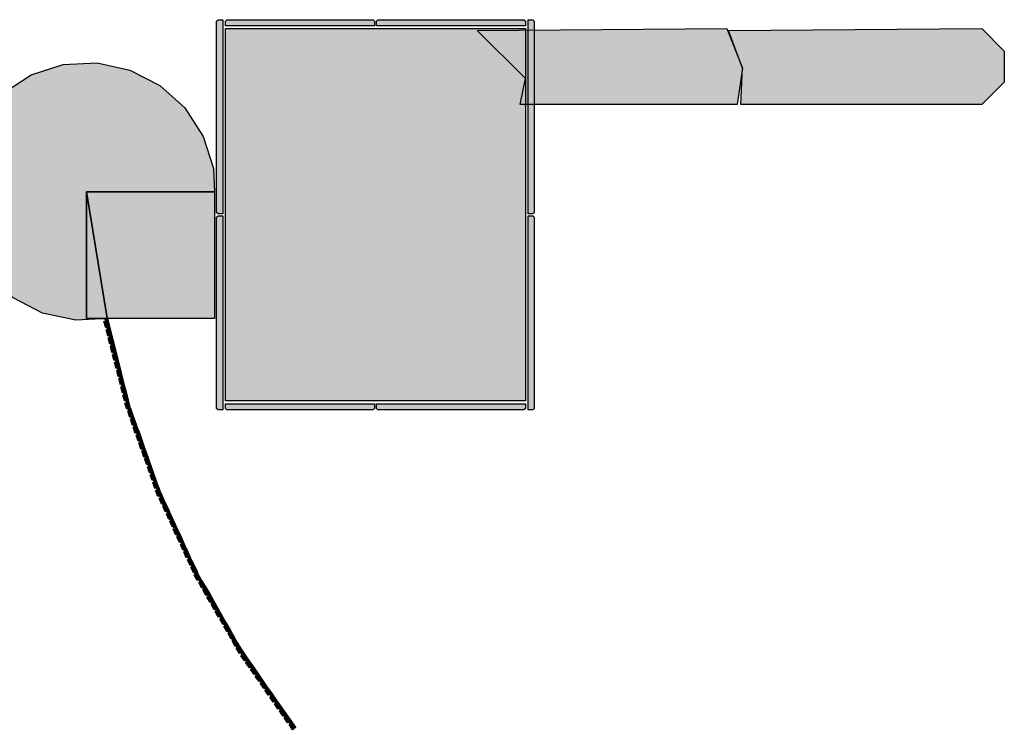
# Model space of a CAD drawing. Header units: millimetres. Extents: x -4985 to 43235, y -185 to 35000.
# Tile 6 of 13: x 12177 to 15035, y 7898 to 9951. Entities that reach past the tile are written whole.
import ezdxf

# ---------------------------------------------------------------- set-up
doc = ezdxf.new("R2010")
doc.units = ezdxf.units.MM
for name, color, linetype in [('A-MURI-ESISTENTI', 7, 'Continuous'), ('A-MURI-NUOVI', 40, 'Continuous'), ('A-PILASTRI', 8, 'Continuous')]:
    doc.layers.add(name, color=color, linetype=linetype)

msp = doc.modelspace()

# ---------------------------------------------------------------- hatches: boundary and pattern name
at = {"layer": 'A-MURI-ESISTENTI'}
msp.add_hatch(color=7, dxfattribs=at).paths.add_polyline_path([(14260, 9705), (13630, 9705), (13645, 9780), (13505, 9920), (14230, 9925), (14275, 9810), (14260, 9705)])
at = {"layer": 'A-MURI-NUOVI'}
for points in [[(14970, 9705), (14270, 9705), (14275, 9810), (14235, 9920), (14970, 9925), (15035, 9860), (15035, 9770), (14970, 9705)], [(12584, 9760), (12657, 9695), (12710, 9612), (12740, 9519), (12743, 9452), (12371, 9452), (12371, 9084), (12432, 9084), (12340, 9079), (12244, 9100), (12158, 9144), (12085, 9210), (12032, 9292), (12002, 9386), (11998, 9483), (12018, 9579), (12063, 9666), (12129, 9738), (12211, 9791), (12304, 9821), (12402, 9826), (12497, 9805), (12584, 9760)], [(12431, 9085), (12371, 9452), (12743, 9452), (12743, 9084), (12622, 9084), (12532, 9084), (12432, 9084), (12431, 9085)], [(12371, 9452), (12431, 9085), (12432, 9084), (12371, 9084), (12371, 9452)], [(12422, 9075), (12426, 9076), (12425, 9082), (12432, 9084), (12438, 9060), (12427, 9057), (12422, 9075)], [(12428, 9051), (12432, 9052), (12431, 9058), (12438, 9060), (12444, 9036), (12433, 9034), (12428, 9051)], [(12438, 9060), (12432, 9084), (12462, 8966), (12461.8, 8965.9), (12456, 8989), (12450, 9013), (12444, 9036), (12438, 9060)], [(12434, 9028), (12438, 9029), (12437, 9034), (12444, 9036), (12450, 9013), (12439, 9010), (12434, 9028)], [(12441, 9004), (12444, 9005), (12443, 9011), (12450, 9013), (12456, 8989), (12445, 8986), (12441, 9004)], [(12447, 8980), (12451, 8981), (12449, 8987), (12456, 8989), (12461.8, 8965.9), (12455, 8964), (12455.1, 8963.7), (12451, 8963), (12447, 8980)], [(12455.1, 8963.7), (12462, 8965), (12461.8, 8965.9), (12462, 8966), (12464, 8958), (12468, 8942), (12457, 8939), (12453, 8957), (12457, 8958), (12455.1, 8963.7)], [(12462, 8965), (12455.1, 8963.7), (12455, 8964), (12461.8, 8965.9), (12462, 8965)], [(12462, 8966), (12462, 8966), (12464, 8958), (12462, 8966)], [(12474, 8918), (12468, 8942), (12464, 8958), (12480, 8895), (12474, 8918)], [(12459, 8933), (12463, 8934), (12461, 8940), (12468, 8942), (12474, 8918), (12463, 8916), (12459, 8933)], [(12465, 8910), (12469, 8911), (12467, 8916), (12474, 8918), (12480, 8895), (12473, 8893), (12473, 8892.9), (12470, 8892), (12465, 8910)], [(12473, 8892.9), (12480, 8895), (12486, 8871), (12479, 8869), (12479, 8868.9), (12476, 8868), (12471, 8886), (12475, 8887), (12473, 8892.9)], [(12480, 8895), (12473, 8892.9), (12473, 8893), (12480, 8895)], [(12479, 8868.9), (12486, 8871), (12492, 8847), (12486, 8846), (12486, 8845.8), (12482, 8845), (12477, 8862), (12481, 8863), (12479, 8868.9)], [(12486, 8871), (12479, 8868.9), (12479, 8869), (12486, 8871)], [(12486, 8845.8), (12492, 8847), (12498, 8824), (12488, 8821), (12483, 8839), (12487, 8840), (12486, 8845.8)], [(12492, 8847), (12486, 8845.8), (12486, 8846), (12492, 8847)], [(12491, 8815), (12494, 8816), (12492, 8822), (12498.9, 8824), (12505.2, 8806.3), (12507, 8801), (12501, 8799), (12501.1, 8798.6), (12497, 8797), (12491, 8815)], [(12498.9, 8824), (12499, 8824), (12505.2, 8806.3), (12498.9, 8824)], [(12507, 8801), (12505.2, 8806.3), (12517.7, 8771.2), (12515, 8778), (12507, 8801)], [(12501.1, 8798.6), (12507, 8801), (12515, 8778), (12509, 8776), (12509.1, 8775.6), (12505, 8774), (12499, 8792), (12503, 8793), (12501.1, 8798.6)], [(12507, 8801), (12501.1, 8798.6), (12501, 8799), (12507, 8801)], [(12509.1, 8775.6), (12515, 8778), (12517.7, 8771.2), (12523.5, 8754.9), (12517, 8753), (12517.2, 8752.5), (12513, 8751), (12507, 8769), (12511, 8770), (12509.1, 8775.6)], [(12515, 8778), (12509.1, 8775.6), (12509, 8776), (12515, 8778)], [(12517.2, 8752.5), (12523.5, 8754.8), (12531.7, 8731.9), (12525, 8730), (12525.2, 8729.5), (12521, 8728), (12515, 8746), (12519, 8747), (12517.2, 8752.5)], [(12523.5, 8754.8), (12517.2, 8752.5), (12517, 8753), (12523.5, 8754.9), (12523.5, 8754.8)], [(12517.7, 8771.2), (12524, 8755), (12523.5, 8754.9), (12517.7, 8771.2)], [(12523.5, 8754.8), (12524, 8755), (12532, 8732), (12531.7, 8731.9), (12523.5, 8754.8)], [(12524, 8755), (12523.5, 8754.8), (12523.5, 8754.9), (12524, 8755)], [(12523, 8723), (12527, 8724), (12525.2, 8729.5), (12531.7, 8731.9), (12539.8, 8709), (12533, 8707), (12533.2, 8706.5), (12529, 8705), (12523, 8723)], [(12525, 8730), (12531.7, 8731.9), (12531.7, 8731.9), (12525.2, 8729.5), (12525, 8730)], [(12532, 8732), (12540, 8709), (12539.8, 8709), (12531.7, 8731.9), (12532, 8732)], [(12531.7, 8731.9), (12532, 8732), (12531.7, 8731.9), (12531.7, 8731.9)], [(12533.2, 8706.5), (12539.8, 8708.9), (12547.3, 8687.9), (12548, 8686), (12541, 8684), (12541.2, 8683.3), (12538, 8682), (12532, 8700), (12535, 8701), (12533.2, 8706.5)], [(12539.8, 8708.9), (12533.2, 8706.5), (12533, 8707), (12539.8, 8709), (12539.8, 8708.9)], [(12539.8, 8708.9), (12540, 8709), (12547.3, 8687.9), (12539.8, 8708.9)], [(12540, 8709), (12539.8, 8708.9), (12539.8, 8709), (12540, 8709)], [(12548, 8686), (12547.3, 8687.9), (12578.7, 8599.9), (12572, 8617), (12564, 8640), (12556, 8663), (12548, 8686)], [(12541.2, 8683.3), (12548, 8686), (12556, 8663), (12546, 8660), (12540, 8677), (12543, 8678), (12541.2, 8683.3)], [(12548, 8686), (12541.2, 8683.3), (12541, 8684), (12548, 8686)], [(12548, 8654), (12552, 8655), (12550, 8661), (12556, 8663), (12564, 8640), (12558, 8638), (12558.1, 8637.6), (12554, 8636), (12548, 8654)], [(12558.1, 8637.6), (12564, 8640), (12572, 8617), (12562, 8614), (12556, 8631), (12560, 8632), (12558.1, 8637.6)], [(12564, 8640), (12558.1, 8637.6), (12558, 8638), (12564, 8640)], [(12564, 8608), (12568, 8609), (12566, 8615), (12572, 8617), (12578.7, 8599.9), (12580.8, 8593.9), (12570, 8591), (12564, 8608)], [(12572, 8585), (12576, 8586), (12574, 8592), (12580.8, 8593.9), (12584, 8585), (12584.5, 8583.8), (12588.9, 8571.4), (12586.8, 8570.4), (12578, 8568), (12572, 8585)], [(12581, 8594), (12580.8, 8593.9), (12578.7, 8599.9), (12581, 8594)], [(12580.8, 8593.9), (12581, 8594), (12584.5, 8583.8), (12584, 8585), (12580.8, 8593.9)], [(12580.8, 8593.9), (12581, 8594), (12580.8, 8593.9), (12580.8, 8593.9)], [(12588.9, 8571.4), (12584.5, 8583.8), (12590, 8572), (12588.9, 8571.4)], [(12600, 8550), (12594, 8547), (12590, 8545), (12582, 8562), (12586, 8563), (12584, 8569), (12586.8, 8570.4), (12589, 8571), (12588.9, 8571.4), (12590, 8572), (12596.1, 8558.6), (12600, 8550)], [(12589, 8571), (12586.8, 8570.4), (12588.9, 8571.4), (12589, 8571)], [(12590, 8572), (12590, 8572), (12596.1, 8558.6), (12590, 8572)], [(12593, 8540), (12596, 8541), (12594, 8547), (12600, 8550), (12610, 8528), (12604, 8525), (12600, 8523), (12593, 8540)], [(12610, 8528), (12600, 8550), (12596.1, 8558.6), (12627.6, 8489.8), (12620, 8505), (12610, 8528)], [(12604, 8525), (12610, 8528), (12620, 8505), (12610, 8501), (12603, 8517), (12606, 8519), (12604, 8525)], [(12613, 8495), (12617, 8497), (12614, 8502), (12620, 8505), (12627.6, 8489.8), (12630.8, 8482.9), (12621, 8479), (12613, 8495)], [(12631, 8483), (12630.8, 8482.9), (12627.6, 8489.8), (12631, 8483)], [(12623, 8473), (12627, 8475), (12624, 8480), (12630.8, 8482.9), (12640.8, 8460.9), (12634, 8458), (12634.2, 8457.6), (12631, 8456), (12623, 8473)], [(12630.8, 8482.9), (12631, 8483), (12641, 8461), (12640.8, 8460.9), (12630.8, 8482.9)], [(12630.8, 8482.9), (12631, 8483), (12630.8, 8482.9), (12630.8, 8482.9)], [(12634.2, 8457.6), (12640.8, 8460.9), (12650.9, 8438.9), (12645, 8436), (12641, 8434), (12633, 8451), (12637, 8453), (12634.2, 8457.6)], [(12640.8, 8460.9), (12634.2, 8457.6), (12634, 8458), (12640.8, 8460.9), (12640.8, 8460.9)], [(12640.8, 8460.9), (12641, 8461), (12651, 8439), (12650.9, 8438.9), (12640.8, 8460.9)], [(12641, 8461), (12640.8, 8460.9), (12640.8, 8460.9), (12641, 8461)], [(12661, 8417), (12655, 8414), (12651, 8412), (12644, 8429), (12647, 8430), (12645, 8436), (12650.9, 8438.9), (12661, 8417)], [(12661, 8417), (12661, 8417), (12650.9, 8438.9), (12651, 8439), (12661, 8417)], [(12654, 8407), (12657, 8408), (12655, 8414), (12661, 8417), (12662.1, 8414.5), (12670.6, 8394.8), (12665, 8392), (12665.2, 8391.7), (12661, 8390), (12654, 8407)], [(12661, 8417), (12661, 8417), (12662.1, 8414.5), (12661, 8417)], [(12670.6, 8394.8), (12662.1, 8414.5), (12671.4, 8394.2), (12671, 8395), (12670.6, 8394.8)], [(12665.2, 8391.7), (12671, 8394), (12670.6, 8394.8), (12671, 8395), (12671.4, 8394.2), (12681.6, 8371.9), (12675, 8370), (12675.3, 8369.3), (12672, 8368), (12664, 8384), (12668, 8386), (12665.2, 8391.7)], [(12671, 8394), (12665.2, 8391.7), (12665, 8392), (12670.6, 8394.8), (12671, 8394)], [(12671.4, 8394.2), (12682, 8372), (12681.6, 8371.9), (12671.4, 8394.2)], [(12675.3, 8369.3), (12681.6, 8371.8), (12691.7, 8349.9), (12682, 8346), (12674, 8362), (12678, 8364), (12675.3, 8369.3)], [(12681.6, 8371.8), (12675.3, 8369.3), (12675, 8370), (12681.6, 8371.9), (12681.6, 8371.8)], [(12681.6, 8371.8), (12682, 8372), (12692, 8350), (12691.7, 8349.9), (12681.6, 8371.8)], [(12682, 8372), (12681.6, 8371.8), (12681.6, 8371.9), (12682, 8372)], [(12684, 8340), (12688, 8342), (12685, 8347), (12691.7, 8349.9), (12693, 8347), (12694.8, 8343.9), (12701.8, 8328.4), (12697, 8326), (12692, 8324), (12684, 8340)], [(12691.7, 8349.9), (12692, 8350), (12694.8, 8343.9), (12693, 8347), (12691.7, 8349.9)], [(12692, 8350), (12691.7, 8349.9), (12691.7, 8349.9), (12692, 8350)], [(12701.8, 8328.4), (12694.8, 8343.9), (12706.3, 8323.6), (12703, 8329), (12701.8, 8328.4)], [(12697, 8326), (12702, 8328), (12701.8, 8328.4), (12703, 8329), (12706.3, 8323.6), (12715.4, 8307.7), (12706, 8302), (12697, 8318), (12700, 8320), (12697, 8326)], [(12702, 8328), (12697, 8326), (12701.8, 8328.4), (12702, 8328)], [(12716, 8308), (12715.4, 8307.7), (12706.3, 8323.6), (12716, 8308)], [(12709, 8297), (12712, 8299), (12710, 8304), (12715.4, 8307.6), (12727.4, 8286.6), (12718, 8281), (12709, 8297)], [(12715.4, 8307.6), (12716, 8308), (12728, 8287), (12727.4, 8286.6), (12715.4, 8307.6)], [(12716, 8308), (12715.4, 8307.6), (12715.4, 8307.7), (12716, 8308)], [(12721, 8276), (12725, 8278), (12722, 8283), (12727.4, 8286.6), (12739.4, 8265.6), (12730, 8260), (12721, 8276)], [(12727.4, 8286.6), (12728, 8287), (12740, 8266), (12739.4, 8265.6), (12727.4, 8286.6)], [(12727.4, 8286.6), (12728, 8287), (12727.4, 8286.6), (12727.4, 8286.6)], [(12751.8, 8243.9), (12746, 8241), (12742, 8239), (12733, 8255), (12737, 8257), (12734, 8262), (12739.4, 8265.6), (12751.8, 8243.9)], [(12752, 8244), (12751.8, 8243.9), (12739.4, 8265.6), (12740, 8266), (12752, 8244)], [(12739.4, 8265.6), (12740, 8266), (12739.4, 8265.6), (12739.4, 8265.6)], [(12763.8, 8222.9), (12758, 8220), (12754, 8218), (12745, 8234), (12749, 8236), (12746, 8241), (12751.8, 8243.9), (12763.8, 8222.9)], [(12764, 8223), (12763.8, 8222.9), (12751.8, 8243.9), (12752, 8244), (12764, 8223)], [(12758, 8212), (12761, 8214), (12758, 8220), (12763.8, 8222.9), (12775.8, 8201.8), (12770, 8198), (12767, 8196), (12758, 8212)], [(12763.8, 8222.9), (12764, 8223), (12776, 8202), (12775.8, 8201.8), (12763.8, 8222.9)], [(12770, 8198), (12775.8, 8201.8), (12787.7, 8180.8), (12782, 8177), (12779, 8175), (12770, 8191), (12773, 8193), (12770, 8198)], [(12775.8, 8201.8), (12776, 8202), (12788, 8181), (12787.7, 8180.8), (12775.8, 8201.8)], [(12782, 8170), (12785, 8172), (12782, 8177), (12787.7, 8180.8), (12799.7, 8159.8), (12794, 8156), (12791, 8154), (12782, 8170)], [(12787.7, 8180.8), (12788, 8181), (12800, 8160), (12799.7, 8159.8), (12787.7, 8180.8)], [(12794, 8156), (12799.7, 8159.8), (12808.3, 8144.7), (12812, 8138), (12806, 8135), (12806.1, 8134.8), (12803, 8133), (12794, 8149), (12797, 8151), (12794, 8156)], [(12799.7, 8159.8), (12800, 8160), (12808.3, 8144.7), (12799.7, 8159.8)], [(12812, 8138), (12808.3, 8144.7), (12814.1, 8134.6), (12812, 8138)], [(12824.1, 8117.4), (12819, 8114), (12815, 8112), (12806, 8128), (12809, 8130), (12806.1, 8134.8), (12812, 8138), (12814.1, 8134.6), (12823, 8119), (12824.1, 8117.4)], [(12812, 8138), (12806.1, 8134.8), (12806, 8135), (12812, 8138)], [(12824.6, 8117.7), (12824.1, 8117.4), (12823, 8119), (12814.1, 8134.6), (12824.6, 8117.7)], [(12819, 8114), (12824.1, 8117.4), (12824.6, 8116.8), (12819, 8114)], [(12819, 8106), (12822, 8108), (12819, 8114), (12824.6, 8116.8), (12838.1, 8097.4), (12833, 8094), (12833.2, 8093.5), (12830, 8091), (12819, 8106)], [(12824.1, 8117.4), (12824.6, 8117.7), (12825, 8117), (12824.6, 8116.8), (12824.1, 8117.4)], [(12824.6, 8117.7), (12825, 8118), (12839, 8098), (12838.1, 8097.4), (12824.6, 8116.8), (12825, 8117), (12824.6, 8117.7)], [(12838.1, 8097.3), (12833.2, 8093.5), (12833, 8094), (12838.1, 8097.4), (12838.1, 8097.3)], [(12852, 8077.4), (12847, 8074), (12847.2, 8073.5), (12844, 8071), (12833, 8086), (12836, 8088), (12833.2, 8093.5), (12838.1, 8097.3), (12852, 8077.4)], [(12853, 8078), (12852, 8077.4), (12838.1, 8097.3), (12839, 8098), (12853, 8078)], [(12839, 8098), (12838.1, 8097.3), (12838.1, 8097.4), (12839, 8098)], [(12847, 8074), (12852, 8077.4), (12852.1, 8077.3), (12847.2, 8073.5), (12847, 8074)], [(12847, 8066), (12850, 8068), (12847.2, 8073.5), (12852.1, 8077.3), (12866, 8057.3), (12861, 8054), (12861.2, 8053.5), (12858, 8051), (12847, 8066)], [(12852, 8077.4), (12853, 8078), (12852.1, 8077.3), (12852, 8077.4)], [(12853, 8078), (12867, 8058), (12866, 8057.3), (12852.1, 8077.3), (12853, 8078)], [(12861.2, 8053.5), (12866.1, 8057.3), (12879.7, 8037.7), (12875, 8034), (12875.1, 8033.7), (12872, 8031), (12861, 8046), (12864, 8048), (12861.2, 8053.5)], [(12866.1, 8057.3), (12861.2, 8053.5), (12861, 8054), (12866, 8057.3), (12866.1, 8057.3)], [(12867, 8058), (12866.1, 8057.3), (12866, 8057.3), (12867, 8058)], [(12866.1, 8057.3), (12867, 8058), (12880, 8038), (12879.7, 8037.7), (12866.1, 8057.3)], [(12875.1, 8033.7), (12879.7, 8037.7), (12893.7, 8017.7), (12889, 8014), (12889.1, 8013.7), (12886, 8011), (12875, 8026), (12878, 8028), (12875.1, 8033.7)], [(12879.7, 8037.7), (12875.1, 8033.7), (12875, 8034), (12879.7, 8037.7), (12879.7, 8037.7)], [(12879.7, 8037.7), (12880, 8038), (12894, 8018), (12893.7, 8017.7), (12879.7, 8037.7)], [(12880, 8038), (12879.7, 8037.7), (12879.7, 8037.7), (12880, 8038)], [(12889.1, 8013.7), (12893.7, 8017.7), (12907.6, 7997.7), (12899, 7991), (12889, 8006), (12892, 8008), (12889.1, 8013.7)], [(12893.7, 8017.7), (12889.1, 8013.7), (12889, 8014), (12893.7, 8017.7), (12893.7, 8017.7)], [(12893.7, 8017.7), (12894, 8018), (12908, 7998), (12907.6, 7997.7), (12893.7, 8017.7)], [(12894, 8018), (12893.7, 8017.7), (12893.7, 8017.7), (12894, 8018)], [(12903, 7986), (12906, 7988), (12903, 7994), (12907.6, 7997.7), (12921.6, 7977.7), (12913, 7971), (12903, 7986)], [(12907.6, 7997.7), (12908, 7998), (12922, 7978), (12921.6, 7977.7), (12907.6, 7997.7)], [(12908, 7998), (12907.6, 7997.7), (12907.6, 7997.7), (12908, 7998)], [(12917, 7966), (12920, 7968), (12917, 7974), (12921.6, 7977.7), (12935.6, 7957.7), (12927, 7951), (12917, 7966)], [(12921.6, 7977.7), (12922, 7978), (12936, 7958), (12935.6, 7957.7), (12921.6, 7977.7)], [(12921.6, 7977.7), (12922, 7978), (12921.6, 7977.7), (12921.6, 7977.7)], [(12931, 7946), (12934, 7949), (12931, 7954), (12935.6, 7957.7), (12949.5, 7937.7), (12944, 7934), (12944.3, 7933.6), (12941, 7931), (12931, 7946)], [(12935.6, 7957.7), (12936, 7958), (12950, 7938), (12949.5, 7937.7), (12935.6, 7957.7)], [(12936, 7958), (12935.6, 7957.7), (12935.6, 7957.7), (12936, 7958)], [(12949.5, 7937.6), (12944.3, 7933.6), (12944, 7934), (12949.5, 7937.7), (12949.5, 7937.6)], [(12944.3, 7933.6), (12949.5, 7937.6), (12963.5, 7917.7), (12958, 7914), (12958.3, 7913.6), (12955, 7911), (12945, 7926), (12948, 7929), (12944.3, 7933.6)], [(12949.5, 7937.6), (12950, 7938), (12964, 7918), (12963.5, 7917.7), (12949.5, 7937.6)], [(12950, 7938), (12949.5, 7937.6), (12949.5, 7937.7), (12950, 7938)], [(12958, 7914), (12963.5, 7917.7), (12963.5, 7917.6), (12958.3, 7913.6), (12958, 7914)], [(12959, 7906), (12962, 7909), (12958.3, 7913.6), (12963.5, 7917.6), (12973, 7904), (12977.7, 7898.5), (12978, 7898), (12969, 7891), (12959, 7906)], [(12964, 7918), (12977.7, 7898.5), (12973, 7904), (12963.5, 7917.6), (12964, 7918)], [(12963.5, 7917.7), (12964, 7918), (12963.5, 7917.6), (12963.5, 7917.7)]]:
    msp.add_hatch(color=40, dxfattribs=at).paths.add_polyline_path(points)
at = {"layer": 'A-PILASTRI'}
for points in [[(12767, 9951), (12767, 9388), (12753, 9388), (12749, 9392), (12749, 9947), (12753, 9951), (12767, 9951)], [(13207, 9933), (12775, 9933), (12775, 9947), (12779, 9951), (13203, 9951), (13207, 9947), (13207, 9933)], [(13645, 9933), (13213, 9933), (13213, 9947), (13217, 9951), (13641, 9951), (13645, 9947), (13645, 9933)], [(13653, 9388), (13653, 9951), (13667, 9951), (13671, 9947), (13671, 9392), (13667, 9388), (13653, 9388)], [(13645, 9925), (13645, 8845), (12775, 8845), (12775, 9925), (13645, 9925)], [(12767, 9382), (12767, 8819), (12753, 8819), (12749, 8823), (12749, 9378), (12753, 9382), (12767, 9382)], [(13653, 8819), (13653, 9382), (13667, 9382), (13671, 9378), (13671, 8823), (13667, 8819), (13653, 8819)], [(12775, 8837), (13207, 8837), (13207, 8823), (13203, 8819), (12779, 8819), (12775, 8823), (12775, 8837)], [(13213, 8837), (13645, 8837), (13645, 8823), (13641, 8819), (13217, 8819), (13213, 8823), (13213, 8837)]]:
    msp.add_hatch(color=8, dxfattribs=at).paths.add_polyline_path(points)

# ---------------------------------------------------------------- linework, layer by layer
at = {"layer": 'A-MURI-ESISTENTI'}
msp.add_lwpolyline([(14260, 9705), (13630, 9705), (13645, 9780), (13505, 9920), (14230, 9925), (14275, 9810), (14260, 9705)], close=True, dxfattribs=at)
at = {"layer": 'A-MURI-NUOVI'}
for points in [[(14970, 9705), (14270, 9705), (14275, 9810), (14235, 9920), (14970, 9925), (15035, 9860), (15035, 9770), (14970, 9705)], [(12584, 9760), (12657, 9695), (12710, 9612), (12740, 9519), (12743, 9452), (12371, 9452), (12371, 9084), (12432, 9084), (12340, 9079), (12244, 9100), (12158, 9144), (12085, 9210), (12032, 9292), (12002, 9386), (11998, 9483), (12018, 9579), (12063, 9666), (12129, 9738), (12211, 9791), (12304, 9821), (12402, 9826), (12497, 9805), (12584, 9760)], [(12431, 9085), (12371, 9452), (12743, 9452), (12743, 9084), (12622, 9084), (12532, 9084), (12432, 9084), (12431, 9085)], [(12371, 9452), (12431, 9085), (12432, 9084), (12371, 9084), (12371, 9452)], [(12422, 9075), (12426, 9076), (12425, 9082), (12432, 9084), (12438, 9060), (12427, 9057), (12422, 9075)], [(12428, 9051), (12432, 9052), (12431, 9058), (12438, 9060), (12444, 9036), (12433, 9034), (12428, 9051)], [(12438, 9060), (12432, 9084), (12462, 8966), (12461.8, 8965.9), (12456, 8989), (12450, 9013), (12444, 9036), (12438, 9060)], [(12434, 9028), (12438, 9029), (12437, 9034), (12444, 9036), (12450, 9013), (12439, 9010), (12434, 9028)], [(12441, 9004), (12444, 9005), (12443, 9011), (12450, 9013), (12456, 8989), (12445, 8986), (12441, 9004)], [(12447, 8980), (12451, 8981), (12449, 8987), (12456, 8989), (12461.8, 8965.9), (12455, 8964), (12455.1, 8963.7), (12451, 8963), (12447, 8980)], [(12455.1, 8963.7), (12462, 8965), (12461.8, 8965.9), (12462, 8966), (12464, 8958), (12468, 8942), (12457, 8939), (12453, 8957), (12457, 8958), (12455.1, 8963.7)], [(12462, 8965), (12455.1, 8963.7), (12455, 8964), (12461.8, 8965.9), (12462, 8965)], [(12462, 8966), (12462, 8966), (12464, 8958), (12462, 8966)], [(12474, 8918), (12468, 8942), (12464, 8958), (12480, 8895), (12474, 8918)], [(12459, 8933), (12463, 8934), (12461, 8940), (12468, 8942), (12474, 8918), (12463, 8916), (12459, 8933)], [(12465, 8910), (12469, 8911), (12467, 8916), (12474, 8918), (12480, 8895), (12473, 8893), (12473, 8892.9), (12470, 8892), (12465, 8910)], [(12473, 8892.9), (12480, 8895), (12486, 8871), (12479, 8869), (12479, 8868.9), (12476, 8868), (12471, 8886), (12475, 8887), (12473, 8892.9)], [(12480, 8895), (12473, 8892.9), (12473, 8893), (12480, 8895)], [(12479, 8868.9), (12486, 8871), (12492, 8847), (12486, 8846), (12486, 8845.8), (12482, 8845), (12477, 8862), (12481, 8863), (12479, 8868.9)], [(12486, 8871), (12479, 8868.9), (12479, 8869), (12486, 8871)], [(12486, 8845.8), (12492, 8847), (12498, 8824), (12488, 8821), (12483, 8839), (12487, 8840), (12486, 8845.8)], [(12492, 8847), (12486, 8845.8), (12486, 8846), (12492, 8847)], [(12491, 8815), (12494, 8816), (12492, 8822), (12498.9, 8824), (12505.2, 8806.3), (12507, 8801), (12501, 8799), (12501.1, 8798.6), (12497, 8797), (12491, 8815)], [(12498.9, 8824), (12499, 8824), (12505.2, 8806.3), (12498.9, 8824)], [(12507, 8801), (12505.2, 8806.3), (12517.7, 8771.2), (12515, 8778), (12507, 8801)], [(12501.1, 8798.6), (12507, 8801), (12515, 8778), (12509, 8776), (12509.1, 8775.6), (12505, 8774), (12499, 8792), (12503, 8793), (12501.1, 8798.6)], [(12507, 8801), (12501.1, 8798.6), (12501, 8799), (12507, 8801)], [(12509.1, 8775.6), (12515, 8778), (12517.7, 8771.2), (12523.5, 8754.9), (12517, 8753), (12517.2, 8752.5), (12513, 8751), (12507, 8769), (12511, 8770), (12509.1, 8775.6)], [(12515, 8778), (12509.1, 8775.6), (12509, 8776), (12515, 8778)], [(12517.2, 8752.5), (12523.5, 8754.8), (12531.7, 8731.9), (12525, 8730), (12525.2, 8729.5), (12521, 8728), (12515, 8746), (12519, 8747), (12517.2, 8752.5)], [(12523.5, 8754.8), (12517.2, 8752.5), (12517, 8753), (12523.5, 8754.9), (12523.5, 8754.8)], [(12517.7, 8771.2), (12524, 8755), (12523.5, 8754.9), (12517.7, 8771.2)], [(12523.5, 8754.8), (12524, 8755), (12532, 8732), (12531.7, 8731.9), (12523.5, 8754.8)], [(12524, 8755), (12523.5, 8754.8), (12523.5, 8754.9), (12524, 8755)], [(12523, 8723), (12527, 8724), (12525.2, 8729.5), (12531.7, 8731.9), (12539.8, 8709), (12533, 8707), (12533.2, 8706.5), (12529, 8705), (12523, 8723)], [(12525, 8730), (12531.7, 8731.9), (12531.7, 8731.9), (12525.2, 8729.5), (12525, 8730)], [(12532, 8732), (12540, 8709), (12539.8, 8709), (12531.7, 8731.9), (12532, 8732)], [(12531.7, 8731.9), (12532, 8732), (12531.7, 8731.9), (12531.7, 8731.9)], [(12533.2, 8706.5), (12539.8, 8708.9), (12547.3, 8687.9), (12548, 8686), (12541, 8684), (12541.2, 8683.3), (12538, 8682), (12532, 8700), (12535, 8701), (12533.2, 8706.5)], [(12539.8, 8708.9), (12533.2, 8706.5), (12533, 8707), (12539.8, 8709), (12539.8, 8708.9)], [(12539.8, 8708.9), (12540, 8709), (12547.3, 8687.9), (12539.8, 8708.9)], [(12540, 8709), (12539.8, 8708.9), (12539.8, 8709), (12540, 8709)], [(12548, 8686), (12547.3, 8687.9), (12578.7, 8599.9), (12572, 8617), (12564, 8640), (12556, 8663), (12548, 8686)], [(12541.2, 8683.3), (12548, 8686), (12556, 8663), (12546, 8660), (12540, 8677), (12543, 8678), (12541.2, 8683.3)], [(12548, 8686), (12541.2, 8683.3), (12541, 8684), (12548, 8686)], [(12548, 8654), (12552, 8655), (12550, 8661), (12556, 8663), (12564, 8640), (12558, 8638), (12558.1, 8637.6), (12554, 8636), (12548, 8654)], [(12558.1, 8637.6), (12564, 8640), (12572, 8617), (12562, 8614), (12556, 8631), (12560, 8632), (12558.1, 8637.6)], [(12564, 8640), (12558.1, 8637.6), (12558, 8638), (12564, 8640)], [(12564, 8608), (12568, 8609), (12566, 8615), (12572, 8617), (12578.7, 8599.9), (12580.8, 8593.9), (12570, 8591), (12564, 8608)], [(12572, 8585), (12576, 8586), (12574, 8592), (12580.8, 8593.9), (12584, 8585), (12584.5, 8583.8), (12588.9, 8571.4), (12586.8, 8570.4), (12578, 8568), (12572, 8585)], [(12581, 8594), (12580.8, 8593.9), (12578.7, 8599.9), (12581, 8594)], [(12580.8, 8593.9), (12581, 8594), (12584.5, 8583.8), (12584, 8585), (12580.8, 8593.9)], [(12580.8, 8593.9), (12581, 8594), (12580.8, 8593.9), (12580.8, 8593.9)], [(12588.9, 8571.4), (12584.5, 8583.8), (12590, 8572), (12588.9, 8571.4)], [(12600, 8550), (12594, 8547), (12590, 8545), (12582, 8562), (12586, 8563), (12584, 8569), (12586.8, 8570.4), (12589, 8571), (12588.9, 8571.4), (12590, 8572), (12596.1, 8558.6), (12600, 8550)], [(12589, 8571), (12586.8, 8570.4), (12588.9, 8571.4), (12589, 8571)], [(12590, 8572), (12590, 8572), (12596.1, 8558.6), (12590, 8572)], [(12593, 8540), (12596, 8541), (12594, 8547), (12600, 8550), (12610, 8528), (12604, 8525), (12600, 8523), (12593, 8540)], [(12610, 8528), (12600, 8550), (12596.1, 8558.6), (12627.6, 8489.8), (12620, 8505), (12610, 8528)], [(12604, 8525), (12610, 8528), (12620, 8505), (12610, 8501), (12603, 8517), (12606, 8519), (12604, 8525)], [(12613, 8495), (12617, 8497), (12614, 8502), (12620, 8505), (12627.6, 8489.8), (12630.8, 8482.9), (12621, 8479), (12613, 8495)], [(12631, 8483), (12630.8, 8482.9), (12627.6, 8489.8), (12631, 8483)], [(12623, 8473), (12627, 8475), (12624, 8480), (12630.8, 8482.9), (12640.8, 8460.9), (12634, 8458), (12634.2, 8457.6), (12631, 8456), (12623, 8473)], [(12630.8, 8482.9), (12631, 8483), (12641, 8461), (12640.8, 8460.9), (12630.8, 8482.9)], [(12630.8, 8482.9), (12631, 8483), (12630.8, 8482.9), (12630.8, 8482.9)], [(12634.2, 8457.6), (12640.8, 8460.9), (12650.9, 8438.9), (12645, 8436), (12641, 8434), (12633, 8451), (12637, 8453), (12634.2, 8457.6)], [(12640.8, 8460.9), (12634.2, 8457.6), (12634, 8458), (12640.8, 8460.9), (12640.8, 8460.9)], [(12640.8, 8460.9), (12641, 8461), (12651, 8439), (12650.9, 8438.9), (12640.8, 8460.9)], [(12641, 8461), (12640.8, 8460.9), (12640.8, 8460.9), (12641, 8461)], [(12661, 8417), (12655, 8414), (12651, 8412), (12644, 8429), (12647, 8430), (12645, 8436), (12650.9, 8438.9), (12661, 8417)], [(12661, 8417), (12661, 8417), (12650.9, 8438.9), (12651, 8439), (12661, 8417)], [(12654, 8407), (12657, 8408), (12655, 8414), (12661, 8417), (12662.1, 8414.5), (12670.6, 8394.8), (12665, 8392), (12665.2, 8391.7), (12661, 8390), (12654, 8407)], [(12661, 8417), (12661, 8417), (12662.1, 8414.5), (12661, 8417)], [(12670.6, 8394.8), (12662.1, 8414.5), (12671.4, 8394.2), (12671, 8395), (12670.6, 8394.8)], [(12665.2, 8391.7), (12671, 8394), (12670.6, 8394.8), (12671, 8395), (12671.4, 8394.2), (12681.6, 8371.9), (12675, 8370), (12675.3, 8369.3), (12672, 8368), (12664, 8384), (12668, 8386), (12665.2, 8391.7)], [(12671, 8394), (12665.2, 8391.7), (12665, 8392), (12670.6, 8394.8), (12671, 8394)], [(12671.4, 8394.2), (12682, 8372), (12681.6, 8371.9), (12671.4, 8394.2)], [(12675.3, 8369.3), (12681.6, 8371.8), (12691.7, 8349.9), (12682, 8346), (12674, 8362), (12678, 8364), (12675.3, 8369.3)], [(12681.6, 8371.8), (12675.3, 8369.3), (12675, 8370), (12681.6, 8371.9), (12681.6, 8371.8)], [(12681.6, 8371.8), (12682, 8372), (12692, 8350), (12691.7, 8349.9), (12681.6, 8371.8)], [(12682, 8372), (12681.6, 8371.8), (12681.6, 8371.9), (12682, 8372)], [(12684, 8340), (12688, 8342), (12685, 8347), (12691.7, 8349.9), (12693, 8347), (12694.8, 8343.9), (12701.8, 8328.4), (12697, 8326), (12692, 8324), (12684, 8340)], [(12691.7, 8349.9), (12692, 8350), (12694.8, 8343.9), (12693, 8347), (12691.7, 8349.9)], [(12692, 8350), (12691.7, 8349.9), (12691.7, 8349.9), (12692, 8350)], [(12701.8, 8328.4), (12694.8, 8343.9), (12706.3, 8323.6), (12703, 8329), (12701.8, 8328.4)], [(12697, 8326), (12702, 8328), (12701.8, 8328.4), (12703, 8329), (12706.3, 8323.6), (12715.4, 8307.7), (12706, 8302), (12697, 8318), (12700, 8320), (12697, 8326)], [(12702, 8328), (12697, 8326), (12701.8, 8328.4), (12702, 8328)], [(12716, 8308), (12715.4, 8307.7), (12706.3, 8323.6), (12716, 8308)], [(12709, 8297), (12712, 8299), (12710, 8304), (12715.4, 8307.6), (12727.4, 8286.6), (12718, 8281), (12709, 8297)], [(12715.4, 8307.6), (12716, 8308), (12728, 8287), (12727.4, 8286.6), (12715.4, 8307.6)], [(12716, 8308), (12715.4, 8307.6), (12715.4, 8307.7), (12716, 8308)], [(12721, 8276), (12725, 8278), (12722, 8283), (12727.4, 8286.6), (12739.4, 8265.6), (12730, 8260), (12721, 8276)], [(12727.4, 8286.6), (12728, 8287), (12740, 8266), (12739.4, 8265.6), (12727.4, 8286.6)], [(12727.4, 8286.6), (12728, 8287), (12727.4, 8286.6), (12727.4, 8286.6)], [(12751.8, 8243.9), (12746, 8241), (12742, 8239), (12733, 8255), (12737, 8257), (12734, 8262), (12739.4, 8265.6), (12751.8, 8243.9)], [(12752, 8244), (12751.8, 8243.9), (12739.4, 8265.6), (12740, 8266), (12752, 8244)], [(12739.4, 8265.6), (12740, 8266), (12739.4, 8265.6), (12739.4, 8265.6)], [(12763.8, 8222.9), (12758, 8220), (12754, 8218), (12745, 8234), (12749, 8236), (12746, 8241), (12751.8, 8243.9), (12763.8, 8222.9)], [(12764, 8223), (12763.8, 8222.9), (12751.8, 8243.9), (12752, 8244), (12764, 8223)], [(12758, 8212), (12761, 8214), (12758, 8220), (12763.8, 8222.9), (12775.8, 8201.8), (12770, 8198), (12767, 8196), (12758, 8212)], [(12763.8, 8222.9), (12764, 8223), (12776, 8202), (12775.8, 8201.8), (12763.8, 8222.9)], [(12770, 8198), (12775.8, 8201.8), (12787.7, 8180.8), (12782, 8177), (12779, 8175), (12770, 8191), (12773, 8193), (12770, 8198)], [(12775.8, 8201.8), (12776, 8202), (12788, 8181), (12787.7, 8180.8), (12775.8, 8201.8)], [(12782, 8170), (12785, 8172), (12782, 8177), (12787.7, 8180.8), (12799.7, 8159.8), (12794, 8156), (12791, 8154), (12782, 8170)], [(12787.7, 8180.8), (12788, 8181), (12800, 8160), (12799.7, 8159.8), (12787.7, 8180.8)], [(12794, 8156), (12799.7, 8159.8), (12808.3, 8144.7), (12812, 8138), (12806, 8135), (12806.1, 8134.8), (12803, 8133), (12794, 8149), (12797, 8151), (12794, 8156)], [(12799.7, 8159.8), (12800, 8160), (12808.3, 8144.7), (12799.7, 8159.8)], [(12812, 8138), (12808.3, 8144.7), (12814.1, 8134.6), (12812, 8138)], [(12824.1, 8117.4), (12819, 8114), (12815, 8112), (12806, 8128), (12809, 8130), (12806.1, 8134.8), (12812, 8138), (12814.1, 8134.6), (12823, 8119), (12824.1, 8117.4)], [(12812, 8138), (12806.1, 8134.8), (12806, 8135), (12812, 8138)], [(12824.6, 8117.7), (12824.1, 8117.4), (12823, 8119), (12814.1, 8134.6), (12824.6, 8117.7)], [(12819, 8114), (12824.1, 8117.4), (12824.6, 8116.8), (12819, 8114)], [(12819, 8106), (12822, 8108), (12819, 8114), (12824.6, 8116.8), (12838.1, 8097.4), (12833, 8094), (12833.2, 8093.5), (12830, 8091), (12819, 8106)], [(12824.1, 8117.4), (12824.6, 8117.7), (12825, 8117), (12824.6, 8116.8), (12824.1, 8117.4)], [(12824.6, 8117.7), (12825, 8118), (12839, 8098), (12838.1, 8097.4), (12824.6, 8116.8), (12825, 8117), (12824.6, 8117.7)], [(12838.1, 8097.3), (12833.2, 8093.5), (12833, 8094), (12838.1, 8097.4), (12838.1, 8097.3)], [(12852, 8077.4), (12847, 8074), (12847.2, 8073.5), (12844, 8071), (12833, 8086), (12836, 8088), (12833.2, 8093.5), (12838.1, 8097.3), (12852, 8077.4)], [(12853, 8078), (12852, 8077.4), (12838.1, 8097.3), (12839, 8098), (12853, 8078)], [(12839, 8098), (12838.1, 8097.3), (12838.1, 8097.4), (12839, 8098)], [(12847, 8074), (12852, 8077.4), (12852.1, 8077.3), (12847.2, 8073.5), (12847, 8074)], [(12847, 8066), (12850, 8068), (12847.2, 8073.5), (12852.1, 8077.3), (12866, 8057.3), (12861, 8054), (12861.2, 8053.5), (12858, 8051), (12847, 8066)], [(12852, 8077.4), (12853, 8078), (12852.1, 8077.3), (12852, 8077.4)], [(12853, 8078), (12867, 8058), (12866, 8057.3), (12852.1, 8077.3), (12853, 8078)], [(12861.2, 8053.5), (12866.1, 8057.3), (12879.7, 8037.7), (12875, 8034), (12875.1, 8033.7), (12872, 8031), (12861, 8046), (12864, 8048), (12861.2, 8053.5)], [(12866.1, 8057.3), (12861.2, 8053.5), (12861, 8054), (12866, 8057.3), (12866.1, 8057.3)], [(12867, 8058), (12866.1, 8057.3), (12866, 8057.3), (12867, 8058)], [(12866.1, 8057.3), (12867, 8058), (12880, 8038), (12879.7, 8037.7), (12866.1, 8057.3)], [(12875.1, 8033.7), (12879.7, 8037.7), (12893.7, 8017.7), (12889, 8014), (12889.1, 8013.7), (12886, 8011), (12875, 8026), (12878, 8028), (12875.1, 8033.7)], [(12879.7, 8037.7), (12875.1, 8033.7), (12875, 8034), (12879.7, 8037.7), (12879.7, 8037.7)], [(12879.7, 8037.7), (12880, 8038), (12894, 8018), (12893.7, 8017.7), (12879.7, 8037.7)], [(12880, 8038), (12879.7, 8037.7), (12879.7, 8037.7), (12880, 8038)], [(12889.1, 8013.7), (12893.7, 8017.7), (12907.6, 7997.7), (12899, 7991), (12889, 8006), (12892, 8008), (12889.1, 8013.7)], [(12893.7, 8017.7), (12889.1, 8013.7), (12889, 8014), (12893.7, 8017.7), (12893.7, 8017.7)], [(12893.7, 8017.7), (12894, 8018), (12908, 7998), (12907.6, 7997.7), (12893.7, 8017.7)], [(12894, 8018), (12893.7, 8017.7), (12893.7, 8017.7), (12894, 8018)], [(12903, 7986), (12906, 7988), (12903, 7994), (12907.6, 7997.7), (12921.6, 7977.7), (12913, 7971), (12903, 7986)], [(12907.6, 7997.7), (12908, 7998), (12922, 7978), (12921.6, 7977.7), (12907.6, 7997.7)], [(12908, 7998), (12907.6, 7997.7), (12907.6, 7997.7), (12908, 7998)], [(12917, 7966), (12920, 7968), (12917, 7974), (12921.6, 7977.7), (12935.6, 7957.7), (12927, 7951), (12917, 7966)], [(12921.6, 7977.7), (12922, 7978), (12936, 7958), (12935.6, 7957.7), (12921.6, 7977.7)], [(12921.6, 7977.7), (12922, 7978), (12921.6, 7977.7), (12921.6, 7977.7)], [(12931, 7946), (12934, 7949), (12931, 7954), (12935.6, 7957.7), (12949.5, 7937.7), (12944, 7934), (12944.3, 7933.6), (12941, 7931), (12931, 7946)], [(12935.6, 7957.7), (12936, 7958), (12950, 7938), (12949.5, 7937.7), (12935.6, 7957.7)], [(12936, 7958), (12935.6, 7957.7), (12935.6, 7957.7), (12936, 7958)], [(12949.5, 7937.6), (12944.3, 7933.6), (12944, 7934), (12949.5, 7937.7), (12949.5, 7937.6)], [(12944.3, 7933.6), (12949.5, 7937.6), (12963.5, 7917.7), (12958, 7914), (12958.3, 7913.6), (12955, 7911), (12945, 7926), (12948, 7929), (12944.3, 7933.6)], [(12949.5, 7937.6), (12950, 7938), (12964, 7918), (12963.5, 7917.7), (12949.5, 7937.6)], [(12950, 7938), (12949.5, 7937.6), (12949.5, 7937.7), (12950, 7938)], [(12958, 7914), (12963.5, 7917.7), (12963.5, 7917.6), (12958.3, 7913.6), (12958, 7914)], [(12959, 7906), (12962, 7909), (12958.3, 7913.6), (12963.5, 7917.6), (12973, 7904), (12977.7, 7898.5), (12978, 7898), (12969, 7891), (12959, 7906)], [(12964, 7918), (12977.7, 7898.5), (12973, 7904), (12963.5, 7917.6), (12964, 7918)], [(12963.5, 7917.7), (12964, 7918), (12963.5, 7917.6), (12963.5, 7917.7)]]:
    msp.add_lwpolyline(points, close=True, dxfattribs=at)
at = {"layer": 'A-PILASTRI'}
for points in [[(12767, 9951), (12767, 9388), (12753, 9388), (12749, 9392), (12749, 9947), (12753, 9951), (12767, 9951)], [(13207, 9933), (12775, 9933), (12775, 9947), (12779, 9951), (13203, 9951), (13207, 9947), (13207, 9933)], [(13645, 9933), (13213, 9933), (13213, 9947), (13217, 9951), (13641, 9951), (13645, 9947), (13645, 9933)], [(13653, 9388), (13653, 9951), (13667, 9951), (13671, 9947), (13671, 9392), (13667, 9388), (13653, 9388)], [(13645, 9925), (13645, 8845), (12775, 8845), (12775, 9925), (13645, 9925)], [(12767, 9382), (12767, 8819), (12753, 8819), (12749, 8823), (12749, 9378), (12753, 9382), (12767, 9382)], [(13653, 8819), (13653, 9382), (13667, 9382), (13671, 9378), (13671, 8823), (13667, 8819), (13653, 8819)], [(12775, 8837), (13207, 8837), (13207, 8823), (13203, 8819), (12779, 8819), (12775, 8823), (12775, 8837)], [(13213, 8837), (13645, 8837), (13645, 8823), (13641, 8819), (13217, 8819), (13213, 8823), (13213, 8837)]]:
    msp.add_lwpolyline(points, close=True, dxfattribs=at)

doc.saveas('drawing.dxf')
